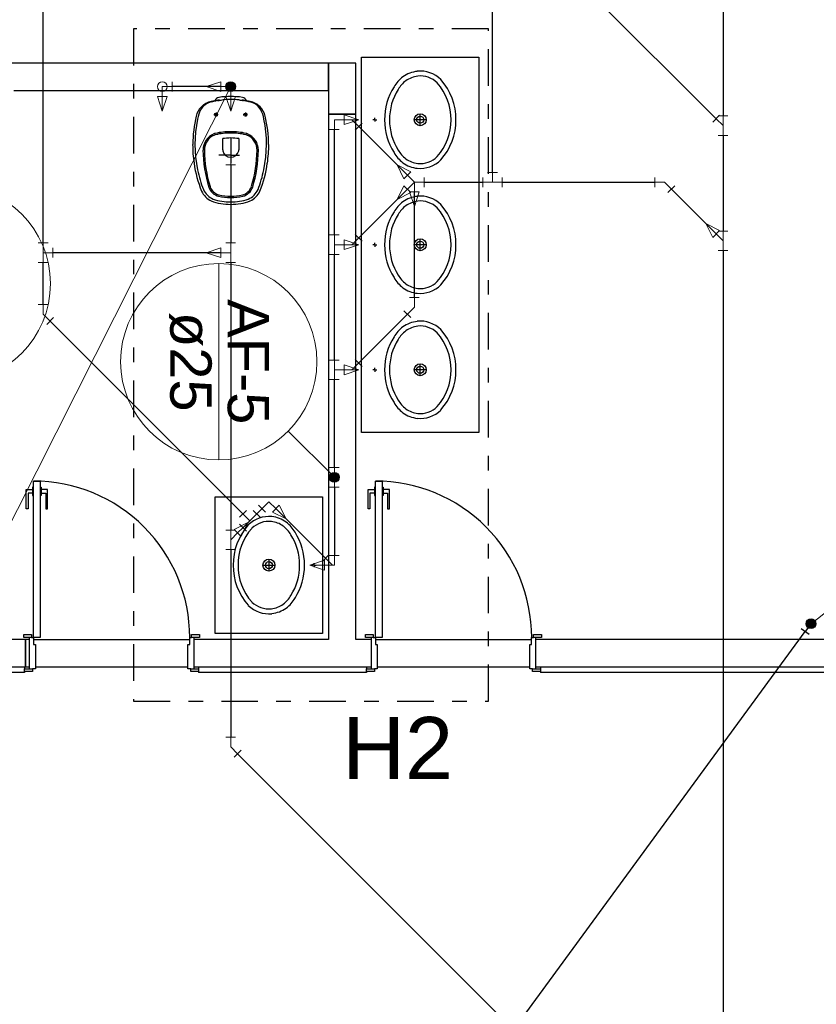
# Model space of a CAD drawing. Header units: millimetres. Extents: x 0 to 354, y 0 to 59.
# Tile 9 of 84: x 24.82 to 30.25, y 43.64 to 50.36. Entities that reach past the tile are written whole.
import ezdxf

# ---------------------------------------------------------------- set-up
doc = ezdxf.new("R2010")
doc.units = ezdxf.units.MM
doc.linetypes.add('DASHDOT', pattern=[1, 0.5, -0.25, 0, -0.25])
for name, color, linetype, lineweight in [('AF-Colunas', 152, 'Continuous', 30), ('AF-Conexões detalhe', 152, 'Continuous', 20), ('AF-Indicação coluna', 2, 'Continuous', 20), ('AF-Textos coluna', 2, 'Continuous', 20), ('AF-Tubos', 152, 'Continuous', 30), ('AF-Tubos detalhe', 152, 'Continuous', 30), ('AP-Colunas', 196, 'Continuous', 30), ('CV-Conexões detalhe', 32, 'Continuous', 20), ('CV-Tubos detalhe', 32, 'Continuous', 30), ('DI-Detalhes', 1, 'Continuous', 30), ('SIMBOLOS INT', 1, 'Continuous', 30), ('TQ-Conexões detalhe', 32, 'Continuous', 20), ('TQ-Tubos detalhe', 32, 'Continuous', 30)]:
    doc.layers.add(name, color=color, linetype=linetype, lineweight=lineweight)
doc.styles.add('Arial', font='arial.ttf')

msp = doc.modelspace()

# ---------------------------------------------------------------- linework, layer by layer
at = {"color": 1}
for p, q in [((26.924, 50.0592), (24.59, 50.0592)), ((27.11, 50.0592), (26.924, 50.0592)), ((26.924, 50.0592), (26.924, 49.7122)), ((26.924, 49.8722), (26.924, 50.0592)), ((27.11, 49.7122), (27.11, 50.0592)), ((24.777, 49.8722), (26.924, 49.8722)), ((26.924, 49.7122), (27.11, 49.7122)), ((26.924, 49.7122), (26.924, 46.1262)), ((27.11, 49.7122), (26.924, 49.7122)), ((27.11, 46.1262), (27.11, 49.7122)), ((24.91, 47.2062), (24.957, 47.2062)), ((24.91, 46.1392), (24.91, 47.2062)), ((24.957, 47.2062), (24.957, 46.1392)), ((27.244, 47.2062), (27.29, 47.2062)), ((27.244, 46.1392), (27.244, 47.2062)), ((27.29, 47.2062), (27.29, 46.1392)), ((24.861, 47.0182), (24.861, 47.1502)), ((24.861, 47.1502), (24.904, 47.1502)), ((24.904, 47.1232), (24.874, 47.1232)), ((24.874, 47.1232), (24.874, 47.0182)), ((24.91, 47.1652), (24.904, 47.1652)), ((24.904, 47.1652), (24.904, 47.1372)), ((24.904, 47.1372), (24.904, 47.1092)), ((24.957, 47.1652), (24.964, 47.1652)), ((24.964, 47.1652), (24.964, 47.1372)), ((25.006, 47.1502), (24.964, 47.1502)), ((24.964, 47.1372), (24.964, 47.1092)), ((24.964, 47.1232), (24.994, 47.1232)), ((24.994, 47.1232), (24.994, 47.0182)), ((25.006, 47.0182), (25.006, 47.1502)), ((27.195, 47.0182), (27.195, 47.1502)), ((27.195, 47.1502), (27.237, 47.1502)), ((27.237, 47.1232), (27.207, 47.1232)), ((27.207, 47.1232), (27.207, 47.0182)), ((27.244, 47.1652), (27.237, 47.1652)), ((27.237, 47.1652), (27.237, 47.1372)), ((27.237, 47.1372), (27.237, 47.1092)), ((27.29, 47.1652), (27.297, 47.1652)), ((27.297, 47.1652), (27.297, 47.1372)), ((27.34, 47.1502), (27.297, 47.1502)), ((27.297, 47.1372), (27.297, 47.1092)), ((27.297, 47.1232), (27.327, 47.1232)), ((27.327, 47.1232), (27.327, 47.0182)), ((27.34, 47.0182), (27.34, 47.1502)), ((24.904, 47.1092), (24.91, 47.1092)), ((24.964, 47.1092), (24.957, 47.1092)), ((27.237, 47.1092), (27.244, 47.1092)), ((27.297, 47.1092), (27.29, 47.1092)), ((24.874, 47.0182), (24.861, 47.0182)), ((24.994, 47.0182), (25.006, 47.0182)), ((27.207, 47.0182), (27.195, 47.0182)), ((27.327, 47.0182), (27.34, 47.0182)), ((24.857, 46.1262), (24.51, 46.1262)), ((24.844, 46.1592), (24.897, 46.1592)), ((24.844, 46.1392), (24.844, 46.1592)), ((24.897, 46.1392), (24.844, 46.1392)), ((24.857, 45.9392), (24.857, 46.1262)), ((24.884, 46.1262), (24.857, 46.1262)), ((24.857, 46.1262), (24.857, 45.9392)), ((24.884, 45.9262), (24.884, 46.1392)), ((24.897, 46.1592), (24.897, 46.1392)), ((24.897, 46.1392), (24.91, 46.1392)), ((24.957, 46.1392), (24.91, 46.1392)), ((24.91, 46.1392), (24.91, 46.0922)), ((24.91, 46.1262), (25.977, 46.1262)), ((25.977, 46.1392), (25.99, 46.1392)), ((25.977, 46.0922), (25.977, 46.1392)), ((25.99, 46.1392), (25.99, 46.1592)), ((25.99, 46.1592), (26.044, 46.1592)), ((26.044, 46.1392), (25.99, 46.1392)), ((26.004, 46.1392), (26.004, 45.9262)), ((26.924, 46.1262), (26.004, 46.1262)), ((26.044, 46.1592), (26.044, 46.1392)), ((27.217, 46.1262), (27.11, 46.1262)), ((27.177, 46.1592), (27.23, 46.1592)), ((27.177, 46.1392), (27.177, 46.1592)), ((27.23, 46.1392), (27.177, 46.1392)), ((27.217, 45.9262), (27.217, 46.1392)), ((27.23, 46.1592), (27.23, 46.1392)), ((27.23, 46.1392), (27.244, 46.1392)), ((27.29, 46.1392), (27.244, 46.1392)), ((27.244, 46.1392), (27.244, 46.0922)), ((27.244, 46.1262), (28.31, 46.1262)), ((28.31, 46.1392), (28.324, 46.1392)), ((28.31, 46.0922), (28.31, 46.1392)), ((28.324, 46.1392), (28.324, 46.1592)), ((28.324, 46.1592), (28.377, 46.1592)), ((28.377, 46.1392), (28.324, 46.1392)), ((28.337, 46.1392), (28.337, 45.9262)), ((30.324, 46.1262), (28.337, 46.1262)), ((28.377, 46.1592), (28.377, 46.1392)), ((24.91, 46.0922), (24.924, 46.0922)), ((24.924, 46.0922), (24.924, 45.9262)), ((25.964, 46.0922), (25.977, 46.0922)), ((25.964, 45.9262), (25.964, 46.0922)), ((27.244, 46.0922), (27.257, 46.0922)), ((27.257, 46.0922), (27.257, 45.9262)), ((28.297, 46.0922), (28.31, 46.0922)), ((28.297, 45.9262), (28.297, 46.0922)), ((24.51, 45.9392), (24.857, 45.9392)), ((24.85, 45.9392), (24.85, 45.9262)), ((24.85, 45.9262), (24.904, 45.9262)), ((24.85, 45.9062), (24.85, 45.9262)), ((24.85, 45.9062), (24.85, 45.8992)), ((24.904, 45.9062), (24.85, 45.9062)), ((24.857, 45.9392), (24.884, 45.9392)), ((24.904, 45.9262), (24.904, 45.9062)), ((24.924, 45.9262), (24.904, 45.9262)), ((24.924, 45.9392), (25.964, 45.9392)), ((25.984, 45.9262), (25.964, 45.9262)), ((25.984, 45.9262), (26.037, 45.9262)), ((25.984, 45.9062), (25.984, 45.9262)), ((26.037, 45.9062), (25.984, 45.9062)), ((26.004, 45.9392), (27.217, 45.9392)), ((26.037, 45.9392), (26.037, 45.9262)), ((26.037, 45.9262), (26.037, 45.9062)), ((26.037, 45.9062), (26.037, 45.8992)), ((27.184, 45.9392), (27.184, 45.9262)), ((27.184, 45.9262), (27.237, 45.9262)), ((27.184, 45.9062), (27.184, 45.9262)), ((27.184, 45.9062), (27.184, 45.8992)), ((27.237, 45.9062), (27.184, 45.9062)), ((27.237, 45.9262), (27.237, 45.9062)), ((27.257, 45.9262), (27.237, 45.9262)), ((27.257, 45.9392), (28.297, 45.9392)), ((28.317, 45.9262), (28.297, 45.9262)), ((28.317, 45.9262), (28.37, 45.9262)), ((28.317, 45.9062), (28.317, 45.9262)), ((28.37, 45.9062), (28.317, 45.9062)), ((28.337, 45.9392), (30.324, 45.9392)), ((28.37, 45.9392), (28.37, 45.9262)), ((28.37, 45.9262), (28.37, 45.9062)), ((28.37, 45.9062), (28.37, 45.8992)), ((24.85, 45.8992), (24.517, 45.8992)), ((27.184, 45.8992), (26.037, 45.8992)), ((40.53, 45.8992), (28.37, 45.8992))]:
    msp.add_line(p, q, dxfattribs=at)
for centre in [(24.91, 46.1402), (27.244, 46.1402)]:
    msp.add_arc(centre, 1.0667, 359.9678, 89.968, dxfattribs=at)
at = {"layer": 'AF-Colunas', "linetype": 'Continuous'}
for p, q in [((30.2048, 46.1594), (30.151, 46.1988)), ((30.2173, 46.2329), (30.1779, 46.1791))]:
    msp.add_line(p, q, dxfattribs=at)
at = {"layer": 'AF-Colunas', "linetype": 'Continuous', "const_width": 0.0333}
for points in [[(26.2566, 49.8823, 1), (26.2566, 49.9156, 1)], [(26.964, 47.2163, 1), (26.964, 47.2496, 1)], [(30.2173, 46.2163, 1), (30.2173, 46.2496, 1)]]:
    msp.add_lwpolyline(points, format="xyb", close=True, dxfattribs=at)
at = {"layer": 'AF-Colunas', "linetype": 'Continuous'}
for centre in [(26.2566, 49.8989), (26.964, 47.2329), (30.2173, 46.2329)]:
    msp.add_circle(centre, 0.0333, dxfattribs=at)
at = {"layer": 'AF-Conexões detalhe', "linetype": 'Continuous'}
for p, q in [((25.7899, 49.8989), (25.8566, 49.8989)), ((25.7899, 49.8989), (25.7899, 49.7322)), ((25.8566, 49.9322), (25.8566, 49.8655)), ((26.1899, 49.9322), (26.0899, 49.8989)), ((26.1899, 49.8655), (26.0899, 49.8989)), ((26.1899, 49.9322), (26.1899, 49.8655)), ((26.2566, 49.8989), (26.1899, 49.8989)), ((26.2566, 49.8989), (26.2566, 49.7322)), ((25.8232, 49.8322), (25.7566, 49.8322)), ((25.7566, 49.8322), (25.7899, 49.7322)), ((25.8232, 49.8322), (25.7899, 49.7322)), ((26.2899, 49.8322), (26.2232, 49.8322)), ((26.2232, 49.8322), (26.2566, 49.7322)), ((26.2899, 49.8322), (26.2566, 49.7322)), ((26.964, 49.6731), (26.964, 49.6064)), ((26.964, 49.6731), (27.1306, 49.6731)), ((27.0306, 49.7064), (27.0306, 49.6397)), ((27.0306, 49.7064), (27.1306, 49.6731)), ((27.0306, 49.6397), (27.1306, 49.6731)), ((26.9973, 49.6064), (26.9306, 49.6064)), ((26.9307, 48.8864), (26.9973, 48.8864)), ((26.964, 48.8197), (26.964, 48.8864)), ((26.964, 48.8197), (26.964, 48.753)), ((26.964, 48.8197), (27.1307, 48.8197)), ((27.0307, 48.853), (27.0307, 48.7864)), ((27.0307, 48.853), (27.1307, 48.8197)), ((27.0307, 48.7864), (27.1307, 48.8197)), ((26.9973, 48.753), (26.9307, 48.753)), ((26.9307, 48.0329), (26.9973, 48.0329)), ((26.964, 47.9662), (26.964, 48.0329)), ((27.0307, 47.9996), (27.0307, 47.9329)), ((27.0307, 47.9996), (27.1307, 47.9662)), ((26.964, 47.9662), (26.964, 47.8996)), ((26.964, 47.9662), (27.1307, 47.9662)), ((27.0307, 47.9329), (27.1307, 47.9662)), ((26.9973, 47.8996), (26.9307, 47.8996)), ((26.9306, 47.2995), (26.9973, 47.2995)), ((26.964, 47.2329), (26.964, 47.2995)), ((26.964, 47.2329), (26.964, 47.1662)), ((26.9973, 47.1662), (26.9306, 47.1662)), ((26.8973, 46.6661), (26.7973, 46.6328)), ((26.8973, 46.6661), (26.8973, 46.5994)), ((26.9307, 46.6995), (26.9973, 46.6995)), ((26.964, 46.6328), (26.964, 46.6995)), ((26.964, 46.6328), (26.7973, 46.6328)), ((26.8973, 46.5994), (26.7973, 46.6328))]:
    msp.add_line(p, q, dxfattribs=at)
for centre in [(25.7899, 49.8989), (25.7899, 49.8989), (26.2566, 49.8989), (26.2566, 49.8989), (26.2566, 49.8989), (26.2566, 49.8989), (26.964, 47.2329), (26.964, 47.2329)]:
    msp.add_circle(centre, 0.0333, dxfattribs=at)
at = {"layer": 'AF-Indicação coluna'}
for p, q in [((26.2566, 49.8988), (23.8005, 45.0327)), ((26.1752, 48.6916), (26.1752, 47.3516)), ((26.964, 47.2329), (26.649, 47.5479)), ((30.2173, 46.2329), (30.9183, 46.7839))]:
    msp.add_line(p, q, dxfattribs=at)
for centre in [(24.3562, 48.5545), (26.1752, 48.0216)]:
    msp.add_circle(centre, 0.67, dxfattribs=at)
at = {"layer": 'AF-Tubos'}
msp.add_line((25.895, 40.332), (30.1779, 46.1791), dxfattribs=at)
at = {"layer": 'AF-Tubos detalhe'}
for p, q in [((26.1899, 49.8989), (25.8566, 49.8989)), ((26.964, 48.8864), (26.964, 49.6064)), ((26.964, 48.0329), (26.964, 48.753)), ((26.964, 47.2995), (26.964, 47.8996)), ((26.964, 47.1662), (26.964, 46.6995))]:
    msp.add_line(p, q, dxfattribs=at)
at = {"layer": 'AP-Colunas'}
for points in [[(27.15, 50.0992), (27.95, 50.0992), (27.95, 47.5392), (27.15, 47.5392), (27.15, 50.0992)], [(26.884, 46.1662), (26.1506, 46.1662), (26.1506, 47.0995), (26.884, 47.0995), (26.884, 46.1662)]]:
    msp.add_lwpolyline(points, close=True, dxfattribs=at)
at = {"layer": 'CV-Conexões detalhe', "linetype": 'Continuous'}
for p, q in [((25.0103, 48.8319), (24.9436, 48.8319)), ((24.977, 48.7652), (24.977, 48.8319)), ((25.0436, 48.7985), (25.0436, 48.7319)), ((24.977, 48.7652), (24.977, 48.6985)), ((24.977, 48.7652), (25.0436, 48.7652)), ((25.0103, 48.6985), (24.9436, 48.6985)), ((25.0103, 48.4125), (24.9436, 48.4125)), ((24.977, 48.3459), (24.977, 48.4125)), ((24.977, 48.3459), (25.0241, 48.2987)), ((25.0477, 48.3223), (25.0005, 48.2752))]:
    msp.add_line(p, q, dxfattribs=at)
at = {"layer": 'CV-Tubos detalhe'}
for p, q in [((24.977, 48.8319), (24.977, 50.6725)), ((28.0433, 49.3132), (28.0433, 50.4725)), ((26.19, 48.7652), (25.0436, 48.7652)), ((24.977, 48.4125), (24.977, 48.6985)), ((26.3398, 46.983), (25.0241, 48.2987))]:
    msp.add_line(p, q, dxfattribs=at)
at = {"layer": 'DI-Detalhes', "color": 2, "linetype": 'DASHDOT', "ltscale": 0.5}
msp.add_lwpolyline([(25.5928, 50.2929), (25.5928, 45.7041), (28.016, 45.7041), (28.016, 50.2929), (25.5928, 50.2929)], close=True, dxfattribs=at)
at = {"layer": 'SIMBOLOS INT', "linetype": 'Continuous'}
for p, q in [((26.2436, 49.8989), (26.2696, 49.8989)), ((26.2566, 49.9119), (26.2566, 49.8859)), ((26.1686, 49.8069), (26.1236, 49.7979)), ((26.3896, 49.7979), (26.3446, 49.8069)), ((26.1416, 49.7079), (26.1686, 49.7079)), ((26.1566, 49.7219), (26.1566, 49.6949)), ((26.3716, 49.7079), (26.3446, 49.7079)), ((26.3566, 49.7219), (26.3566, 49.6949)), ((27.24, 49.673), (27.227, 49.673)), ((27.24, 49.673), (27.24, 49.686)), ((27.24, 49.673), (27.24, 49.66)), ((27.24, 49.673), (27.253, 49.673)), ((27.591, 49.673), (27.509, 49.673)), ((27.55, 49.632), (27.55, 49.713)), ((26.2016, 49.5439), (26.2016, 49.4669)), ((26.2566, 49.5919), (26.2566, 49.5819)), ((26.2566, 49.5489), (26.2566, 49.4179)), ((26.3116, 49.5439), (26.3116, 49.4669)), ((27.55, 48.7787), (27.55, 48.8597)), ((27.24, 48.8197), (27.227, 48.8197)), ((27.24, 48.8197), (27.24, 48.8327)), ((27.24, 48.8197), (27.24, 48.8067)), ((27.24, 48.8197), (27.253, 48.8197)), ((27.591, 48.8197), (27.509, 48.8197)), ((27.55, 47.9254), (27.55, 48.0064)), ((27.24, 47.9664), (27.227, 47.9664)), ((27.24, 47.9664), (27.24, 47.9794)), ((27.24, 47.9664), (27.24, 47.9534)), ((27.24, 47.9664), (27.253, 47.9664)), ((27.591, 47.9664), (27.509, 47.9664)), ((26.5173, 46.6739), (26.5173, 46.5929)), ((26.8273, 46.6329), (26.8273, 46.6459)), ((26.4763, 46.6329), (26.5583, 46.6329)), ((26.8273, 46.6329), (26.8143, 46.6329)), ((26.8273, 46.6329), (26.8273, 46.6199)), ((26.8273, 46.6329), (26.8403, 46.6329))]:
    msp.add_line(p, q, dxfattribs=at)
at = {"layer": 'SIMBOLOS INT'}
for q in [(26.1766, 49.4319), (26.3176, 49.4319), (26.2566, 49.3769)]:
    msp.add_line((26.2566, 49.4319), q, dxfattribs=at)
at = {"layer": 'SIMBOLOS INT', "linetype": 'Continuous'}
for centre, radius in [((26.1566, 49.7079), 0.01), ((26.3566, 49.7079), 0.01), ((27.55, 49.673), 0.0407), ((27.55, 49.673), 0.024), ((27.55, 48.8197), 0.0407), ((27.55, 48.8197), 0.024), ((27.55, 47.9664), 0.0407), ((27.55, 47.9664), 0.024), ((26.5173, 46.6329), 0.0407), ((26.5173, 46.6329), 0.024)]:
    msp.add_circle(centre, radius, dxfattribs=at)
for centre, radius, start, end in [((27.555, 49.793), 0.2119, 96.823, 125.477), ((27.549, 49.803), 0.2023, 45.618, 95.548), ((27.59, 49.767), 0.2545, 128.516, 149.275), ((27.59, 49.767), 0.2212, 128.747, 149.424), ((27.555, 49.793), 0.1786, 96.943, 125.195), ((27.549, 49.803), 0.169, 45.998, 95.422), ((27.386, 49.676), 0.4079, 359.516, 41.676), ((27.716, 49.676), 0.4091, 147.262, 180.45), ((27.716, 49.676), 0.3758, 147.172, 180.45), ((27.386, 49.676), 0.3746, 359.516, 41.496), ((26.2436, 49.3919), 0.4191, 100.91, 104.325), ((26.1836, 49.7879), 0.0381, 100.729, 157.436), ((26.1736, 49.7509), 0.0533, 95.148, 100.91), ((26.1726, 49.7889), 0.0186, 64.765, 102.555), ((26.1466, 50.0569), 0.2538, 275.14828, 281.9683), ((26.2596, 49.3139), 0.5183, 90.323, 99.205), ((26.2436, 49.3919), 0.4191, 88.177, 96.048), ((26.2696, 49.3919), 0.4191, 83.953, 91.823), ((26.2536, 49.3139), 0.5183, 80.795, 89.678), ((26.3666, 50.0569), 0.2538, 258.032, 264.852), ((26.3406, 49.7889), 0.0186, 77.445, 115.235), ((26.3296, 49.7879), 0.0381, 22.564, 79.272), ((26.3396, 49.7509), 0.0533, 79.091, 84.852), ((26.2696, 49.3919), 0.4191, 75.675, 79.091), ((26.1506, 49.6659), 0.1339, 134.595, 166.176), ((26.2436, 49.6439), 0.2158, 153.276, 170.951), ((26.1466, 49.6859), 0.1108, 102.232, 150.2), ((26.1496, 49.6689), 0.1311, 101.567, 135.172), ((26.1576, 49.6939), 0.1051, 99.531, 108.883), ((26.3556, 49.6939), 0.1051, 71.118, 80.469), ((26.3636, 49.6689), 0.1311, 44.829, 78.433), ((26.3666, 49.6859), 0.1108, 29.8, 77.768), ((26.3626, 49.6659), 0.1339, 13.824, 45.406), ((26.2696, 49.6439), 0.2158, 9.0493, 26.724), ((26.8676, 49.4979), 0.8698, 166.693, 179.591), ((26.8716, 49.5059), 0.8592, 168.471, 191.749), ((25.6416, 49.5059), 0.8592, 348.2513, 11.529), ((25.6456, 49.4979), 0.8698, 0.4093, 13.307), ((27.716, 49.67), 0.4091, 179.55, 212.738), ((27.716, 49.67), 0.3758, 179.55, 212.828), ((27.386, 49.67), 0.3746, 318.504, 0.484), ((27.386, 49.67), 0.4079, 318.324, 0.484), ((26.1886, 49.4649), 0.1211, 112.531, 180.215), ((26.1886, 49.4649), 0.1118, 112.531, 180.187), ((26.1656, 49.5189), 0.0627, 103.585, 112.531), ((26.1656, 49.5189), 0.0533, 103.585, 112.531), ((26.2526, 49.1599), 0.4317, 89.467, 103.585), ((26.2526, 49.1599), 0.4224, 89.467, 103.585), ((26.2576, 49.2119), 0.3367, 90.207, 99.552), ((26.2606, 49.1599), 0.4317, 76.415, 90.534), ((26.2606, 49.1599), 0.4224, 76.415, 90.534), ((26.2556, 49.2119), 0.3367, 80.448, 89.794), ((26.3476, 49.5189), 0.0533, 67.47, 76.415), ((26.3476, 49.5189), 0.0627, 67.469, 76.415), ((26.3246, 49.4649), 0.1118, 359.8133, 67.469), ((26.3246, 49.4649), 0.1211, 359.7853, 67.469), ((26.8636, 49.5029), 0.8667, 179.925, 188.416), ((26.9836, 49.4789), 0.9163, 180.905, 196.827), ((26.9836, 49.4789), 0.907, 180.909, 196.815), ((25.5296, 49.4789), 0.907, 343.1853, 359.0913), ((25.5296, 49.4789), 0.9163, 343.1733, 359.0953), ((25.6496, 49.5029), 0.8667, 351.5843, 0.0763), ((27.59, 49.579), 0.2212, 210.575, 231.253), ((27.59, 49.579), 0.2545, 210.725, 231.484), ((27.555, 49.552), 0.1786, 234.805, 263.057), ((27.549, 49.543), 0.2023, 264.452, 314.382), ((27.549, 49.543), 0.169, 264.578, 314.002), ((26.7596, 49.4749), 0.7591, 187.447, 202.375), ((26.8536, 49.4979), 0.8396, 191.49, 201.074), ((25.6596, 49.4979), 0.8396, 338.9263, 348.5103), ((25.7536, 49.4749), 0.7591, 337.6253, 352.5533), ((27.555, 49.552), 0.2119, 234.523, 263.177), ((26.1856, 49.2479), 0.1261, 203.861, 247.296), ((26.1966, 49.2439), 0.0952, 199.084, 256.642), ((26.1966, 49.2439), 0.0859, 199.203, 256.685), ((26.3166, 49.2439), 0.0859, 283.3152, 340.7973), ((26.3166, 49.2439), 0.0952, 283.3583, 340.9163), ((26.3276, 49.2479), 0.1261, 292.7044, 336.1393), ((26.1066, 49.2059), 0.0533, 202.375, 206.053), ((26.1776, 49.2389), 0.1312, 204.091, 245.766), ((26.2526, 49.4819), 0.3694, 251.696, 270.62131), ((26.2516, 49.4589), 0.3168, 255.832, 270.87234), ((26.2516, 49.4589), 0.3075, 255.819, 270.87233), ((26.2606, 49.4819), 0.3694, 269.379, 288.3044), ((26.2616, 49.4589), 0.3168, 269.128, 284.1683), ((26.2616, 49.4589), 0.3075, 269.128, 284.1813), ((26.3356, 49.2389), 0.1312, 294.2343, 335.9093), ((26.4066, 49.2059), 0.0533, 333.9474, 337.6254), ((27.555, 48.9397), 0.2119, 96.823, 125.477), ((27.549, 48.9497), 0.2023, 45.618, 95.548), ((26.2516, 49.4509), 0.3554, 248.807, 270.78535), ((26.2616, 49.4509), 0.3554, 269.215, 291.1933), ((27.59, 48.9137), 0.2545, 128.516, 149.275), ((27.59, 48.9137), 0.2212, 128.747, 149.424), ((27.555, 48.9397), 0.1786, 96.943, 125.195), ((27.549, 48.9497), 0.169, 45.998, 95.422), ((27.386, 48.8227), 0.3746, 359.516, 41.496), ((27.386, 48.8227), 0.4079, 359.516, 41.676), ((27.716, 48.8227), 0.4091, 147.262, 180.45), ((27.716, 48.8227), 0.3758, 147.172, 180.45), ((27.716, 48.8167), 0.4091, 179.55, 212.738), ((27.716, 48.8167), 0.3758, 179.55, 212.828), ((27.386, 48.8167), 0.3746, 318.504, 0.484), ((27.386, 48.8167), 0.4079, 318.324, 0.484), ((27.59, 48.7257), 0.2545, 210.725, 231.484), ((27.59, 48.7257), 0.2212, 210.575, 231.253), ((27.555, 48.6987), 0.2119, 234.523, 263.177), ((27.555, 48.6987), 0.1786, 234.805, 263.057), ((27.549, 48.6897), 0.2023, 264.452, 314.382), ((27.549, 48.6897), 0.169, 264.578, 314.002), ((27.59, 48.0604), 0.2545, 128.516, 149.275), ((27.555, 48.0864), 0.2119, 96.823, 125.477), ((27.555, 48.0864), 0.1786, 96.943, 125.195), ((27.549, 48.0964), 0.2023, 45.618, 95.548), ((27.549, 48.0964), 0.169, 45.998, 95.422), ((27.716, 47.9694), 0.4091, 147.262, 180.45), ((27.59, 48.0604), 0.2212, 128.747, 149.424), ((27.386, 47.9694), 0.3746, 359.516, 41.496), ((27.386, 47.9694), 0.4079, 359.516, 41.676), ((27.716, 47.9694), 0.3758, 147.172, 180.45), ((27.716, 47.9634), 0.4091, 179.55, 212.738), ((27.716, 47.9634), 0.3758, 179.55, 212.828), ((27.386, 47.9634), 0.3746, 318.504, 0.484), ((27.386, 47.9634), 0.4079, 318.324, 0.484), ((27.59, 47.8724), 0.2545, 210.725, 231.484), ((27.59, 47.8724), 0.2212, 210.575, 231.253), ((27.555, 47.8454), 0.2119, 234.523, 263.177), ((27.555, 47.8454), 0.1786, 234.805, 263.057), ((27.549, 47.8364), 0.2023, 264.452, 314.382), ((27.549, 47.8364), 0.169, 264.578, 314.002), ((26.5183, 46.7629), 0.2023, 84.452, 134.382), ((26.5183, 46.7629), 0.169, 84.578, 134.002), ((26.5123, 46.7539), 0.1786, 54.805, 83.057), ((26.5123, 46.7539), 0.2119, 54.523, 83.177), ((26.4773, 46.7269), 0.2545, 30.725, 51.484), ((26.6813, 46.6359), 0.4079, 138.324, 180.484), ((26.6813, 46.6359), 0.3746, 138.504, 180.484), ((26.4773, 46.7269), 0.2212, 30.575, 51.253), ((26.3513, 46.6359), 0.4091, 359.5504, 32.738), ((26.3513, 46.6359), 0.3758, 359.5504, 32.828), ((26.6813, 46.6299), 0.4079, 179.516, 221.676), ((26.6813, 46.6299), 0.3746, 179.516, 221.496), ((26.3513, 46.6299), 0.3758, 327.172, 0.4496), ((26.3513, 46.6299), 0.4091, 327.2625, 0.4496), ((26.5183, 46.5029), 0.169, 225.998, 275.42198), ((26.4773, 46.5389), 0.2212, 308.7467, 329.4245), ((26.4773, 46.5389), 0.2545, 308.5159, 329.275), ((26.5183, 46.5029), 0.2023, 225.618, 275.54756), ((26.5123, 46.5129), 0.1786, 276.94269, 305.1953), ((26.5123, 46.5129), 0.2119, 276.82334, 305.4768)]:
    msp.add_arc(centre, radius, start, end, dxfattribs=at)
at = {"layer": 'SIMBOLOS INT'}
for centre, radius, start, end in [((26.2286, 49.4669), 0.0267, 180, 193.116), ((26.2846, 49.4669), 0.0267, 346.8843, 0.0003), ((26.2556, 49.4729), 0.055, 193.116, 270.43919), ((26.2576, 49.4729), 0.055, 269.561, 346.8843)]:
    msp.add_arc(centre, radius, start, end, dxfattribs=at)
at = {"layer": 'TQ-Conexões detalhe', "linetype": 'Continuous'}
for p, q in [((27.0833, 49.6732), (27.1304, 49.6261)), ((29.5466, 49.6564), (29.5937, 49.7036)), ((29.6173, 49.6329), (29.5702, 49.68)), ((29.6506, 49.6995), (29.584, 49.6995)), ((29.6173, 49.6329), (29.6173, 49.6995)), ((27.154, 49.6496), (27.1069, 49.6025)), ((29.6173, 49.6329), (29.6173, 49.5662)), ((29.6506, 49.5662), (29.584, 49.5662)), ((26.2566, 49.4319), (26.2566, 49.3652)), ((26.29, 49.3652), (26.2233, 49.3652)), ((27.4393, 49.2701), (27.3921, 49.3644)), ((27.4864, 49.3172), (27.3921, 49.3644)), ((27.4393, 49.2701), (27.4864, 49.3172)), ((27.51, 49.2465), (27.4628, 49.2937)), ((27.5766, 49.2799), (27.5766, 49.2132)), ((27.9766, 49.2799), (27.9766, 49.2132)), ((28.0766, 49.3132), (28.01, 49.3132)), ((28.0433, 49.2465), (28.0433, 49.3132)), ((28.11, 49.2799), (28.11, 49.2132)), ((29.1506, 49.2799), (29.1506, 49.2132)), ((27.4393, 49.223), (27.3921, 49.1287)), ((27.4864, 49.1758), (27.4393, 49.223)), ((27.51, 49.2465), (27.4628, 49.1994)), ((27.51, 49.2465), (27.5766, 49.2465)), ((27.51, 49.2465), (27.51, 49.1799)), ((28.0433, 49.2465), (27.9766, 49.2465)), ((28.0433, 49.2465), (28.11, 49.2465)), ((29.2173, 49.2465), (29.1506, 49.2465)), ((29.2173, 49.2465), (29.2644, 49.1994)), ((29.288, 49.223), (29.2409, 49.1758)), ((27.4864, 49.1758), (27.3921, 49.1287)), ((27.5433, 49.1799), (27.4766, 49.1799)), ((27.4766, 49.1799), (27.51, 49.0799)), ((27.5433, 49.1799), (27.51, 49.0799)), ((29.5466, 48.8701), (29.4995, 48.9644)), ((29.5937, 48.9172), (29.4995, 48.9644)), ((27.0833, 48.8199), (27.1304, 48.867)), ((27.1069, 48.8906), (27.154, 48.8434)), ((29.5466, 48.8701), (29.5937, 48.9172)), ((29.6173, 48.8465), (29.5702, 48.8937)), ((29.6506, 48.9132), (29.584, 48.9132)), ((29.6173, 48.8465), (29.6173, 48.9132)), ((26.19, 48.7985), (26.09, 48.7652)), ((26.19, 48.7985), (26.19, 48.7319)), ((26.29, 48.8319), (26.2233, 48.8319)), ((26.2566, 48.7652), (26.2566, 48.8319)), ((29.6173, 48.8465), (29.6173, 48.7799)), ((26.19, 48.7319), (26.09, 48.7652)), ((26.2566, 48.7652), (26.19, 48.7652)), ((26.2566, 48.7652), (26.2566, 48.6985)), ((29.6506, 48.7799), (29.584, 48.7799)), ((26.29, 48.6985), (26.2233, 48.6985)), ((27.5433, 48.4595), (27.4766, 48.4595)), ((27.51, 48.3929), (27.51, 48.4595)), ((27.51, 48.3929), (27.4628, 48.3457)), ((27.4864, 48.3222), (27.4393, 48.3693)), ((27.0833, 47.9662), (27.1304, 48.0133)), ((27.1069, 48.0369), (27.154, 47.9898)), ((26.5173, 47.0662), (26.4702, 47.0191)), ((26.5173, 47.0662), (26.5644, 47.0191)), ((26.3163, 46.9594), (26.3634, 47.0066)), ((26.387, 46.9359), (26.3398, 46.983)), ((26.387, 46.9359), (26.4341, 46.983)), ((26.4105, 47.0066), (26.4577, 46.9594)), ((26.4937, 46.9955), (26.4466, 47.0426)), ((26.588, 47.0426), (26.5409, 46.9955)), ((26.5409, 46.9955), (26.6352, 46.9483)), ((26.588, 47.0426), (26.6352, 46.9483)), ((26.2802, 46.8762), (26.3745, 46.9234)), ((26.3634, 46.8652), (26.3163, 46.9123)), ((26.3274, 46.8291), (26.3745, 46.9234)), ((26.387, 46.9359), (26.3398, 46.8887)), ((26.29, 46.8722), (26.2233, 46.8722)), ((26.2566, 46.8055), (26.2566, 46.8722)), ((26.2566, 46.8055), (26.3038, 46.8527)), ((26.2802, 46.8762), (26.3274, 46.8291)), ((26.2566, 46.8055), (26.2566, 46.7389)), ((26.29, 46.7389), (26.2233, 46.7389)), ((26.8799, 46.6564), (26.9271, 46.7036)), ((26.9506, 46.6329), (26.9035, 46.68)), ((26.29, 45.4599), (26.2233, 45.4599)), ((26.2566, 45.3932), (26.2566, 45.4599)), ((26.2566, 45.3932), (26.3038, 45.3461)), ((26.3274, 45.3696), (26.2802, 45.3225))]:
    msp.add_line(p, q, dxfattribs=at)
at = {"layer": 'TQ-Tubos detalhe'}
for p, q in [((27.6178, 51.6324), (29.5702, 49.68)), ((29.6173, 50.9522), (29.6173, 49.6995)), ((27.1304, 49.6261), (27.4628, 49.2937)), ((29.6173, 49.5662), (29.6173, 48.9132)), ((26.2566, 49.3652), (26.2566, 48.8319)), ((27.1304, 48.867), (27.4628, 49.1994)), ((27.5766, 49.2465), (27.9766, 49.2465)), ((28.11, 49.2465), (29.1506, 49.2465)), ((29.2644, 49.1994), (29.5702, 48.8937)), ((27.51, 48.4595), (27.51, 49.1799)), ((29.6173, 48.7799), (29.6173, 42.5565)), ((26.2566, 48.6985), (26.2566, 46.8722)), ((27.1304, 48.0133), (27.4628, 48.3457)), ((26.4702, 47.0191), (26.4341, 46.983)), ((26.9035, 46.68), (26.5644, 47.0191)), ((26.3398, 46.8887), (26.3038, 46.8527)), ((26.2566, 46.7389), (26.2566, 45.4599)), ((26.3038, 45.3461), (29.0933, 42.5565))]:
    msp.add_line(p, q, dxfattribs=at)

# ---------------------------------------------------------------- texts
at = {"layer": 'AF-Textos coluna', "char_height": 0.2824, "attachment_point": 8, "rotation": 270, "line_spacing_factor": 0.798, "style": 'Arial'}
for s, insert, width in [('AF-5', (26.2322, 48.0212), 1.35552), ('ø25', (25.8362, 48.0212), 1.01664)]:
    msp.add_mtext(s, dxfattribs=dict(at, insert=insert, width=width))
at = {"layer": 'DI-Detalhes', "color": 2, "insert": (27.3966, 45.1729), "char_height": 0.4236, "width": 1.01664, "attachment_point": 8, "line_spacing_factor": 0.798, "style": 'Arial'}
msp.add_mtext('H2', dxfattribs=at)

doc.saveas('drawing.dxf')
